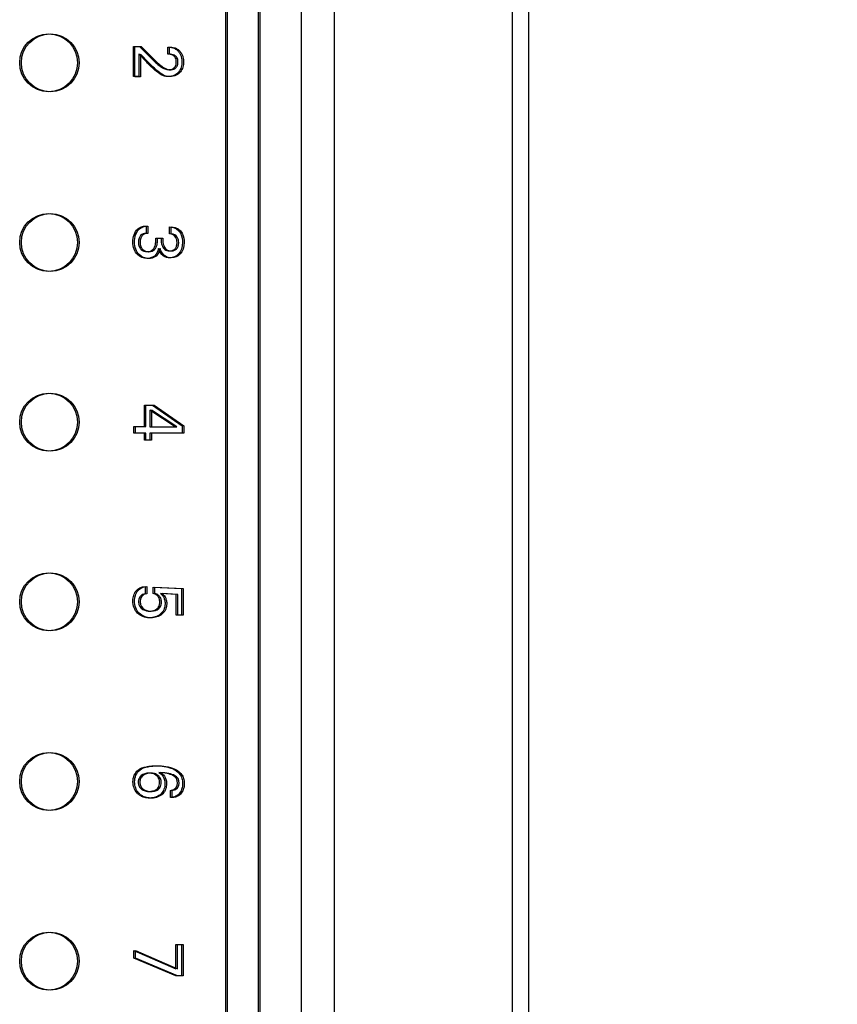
# Model space of a CAD drawing. Header units: inches. Extents: x 0 to 34, y 0 to 22.
# Tile 25 of 52: x 10.082 to 10.577, y 14.973 to 15.569. Entities that reach past the tile are written whole.
import ezdxf

# ---------------------------------------------------------------- set-up
doc = ezdxf.new("R2010")
doc.units = ezdxf.units.IN
doc.header["$LTSCALE"] = 1.87
doc.header["$MEASUREMENT"] = 0
doc.layers.get('0').update_dxf_attribs({"linetype": 'CONTINUOUS'})
doc.layers.add('03___PRT_ALL_CURVES', color=7, linetype='CONTINUOUS')
doc.layers.add('DIMENSIONS', color=7, linetype='CONTINUOUS')
doc.styles.get("Standard").update_dxf_attribs({"font": 'txt', "width": 0.8})
doc.dimstyles.new('DIMSTYLE_1', dxfattribs={"dimtxt": 0.125, "dimasz": 0.18, "dimexe": 0.18, "dimexo": 0.0625, "dimgap": 0.09, "dimtad": 0, "dimtih": 1, "dimtoh": 1, "dimdec": 3, "dimzin": 4, "dimdsep": 46, "dimtxsty": 'STANDARD', "dimblk": '_FILLED', "dimblk1": '_FILLED', "dimblk2": '_FILLED', "dimcen": 0.09, "dimadec": 0, "dimazin": 0, "dimtp": 0.001, "dimtm": 0.001, "dimtfac": 1, "dimtdec": 3, "dimtofl": 0, "dimtmove": 0, "dimatfit": 3, "dimldrblk": '_FILLED', "dimfxl": 1, "dimtolj": 1, "dimtzin": 4, "dimarcsym": 0})

# ---------------------------------------------------------------- blocks, each defined once
blk = doc.blocks.new('_FILLED')
at = {"color": 0, "linetype": 'BYBLOCK'}
blk.add_solid([(0, 0), (-1, 0.1736), (-1, -0.1736)], dxfattribs=at)
blk = doc.blocks.new('*D5')
at = {"layer": 'DIMENSIONS', "color": 2, "linetype": 'CONTINUOUS'}
for p, q in [((11.5427, 16.49018), (11.5427, 16.85018)), ((10.2843, 16.49018), (11.6677, 16.49018)), ((10.2323, 15.92442), (11.6677, 15.92442)), ((11.5427, 15.92442), (11.5427, 15.58471)), ((11.5427, 15.58471), (11.6602, 15.58471))]:
    blk.add_line(p, q, dxfattribs=at)
at = {"layer": 'DIMENSIONS', "color": 2, "linetype": 'CONTINUOUS', "xscale": 0.18, "yscale": 0.18, "zscale": 0.18}
for p, rotation in [((11.5427, 16.49018), 270), ((11.5427, 15.92442), 90)]:
    blk.add_blockref('_FILLED', p, dxfattribs=dict(at, rotation=rotation))
at = {"layer": 'DIMENSIONS', "color": 2, "linetype": 'CONTINUOUS', "width": 0.8}
for s, p in [('[', (12.2477, 15.52221)), (']', (12.8477, 15.52221)), ('.566', (11.7227, 15.52221)), ('14.37', (12.3477, 15.52221))]:
    blk.add_text(s, height=0.125, dxfattribs=at).set_placement(p)
blk = doc.blocks.new('*D6')
at = {"layer": 'DIMENSIONS', "color": 2, "linetype": 'CONTINUOUS'}
for p, q in [((10.2323, 15.92442), (11.40199, 15.92442)), ((11.27699, 15.92442), (11.27699, 15.13492)), ((11.27699, 14.07402), (11.27699, 14.88492)), ((10.2323, 14.07402), (11.40199, 14.07402))]:
    blk.add_line(p, q, dxfattribs=at)
at = {"layer": 'DIMENSIONS', "color": 2, "linetype": 'CONTINUOUS', "xscale": 0.18, "yscale": 0.18, "zscale": 0.18}
for p, rotation in [((11.27699, 15.92442), 90), ((11.27699, 14.07402), 270)]:
    blk.add_blockref('_FILLED', p, dxfattribs=dict(at, rotation=rotation))
at = {"layer": 'DIMENSIONS', "color": 2, "linetype": 'CONTINUOUS', "width": 0.8}
for s, p in [('[', (11.38949, 14.94742)), (']', (11.68949, 14.94742)), ('1.850', (10.76449, 14.94742)), ('47', (11.48949, 14.94742))]:
    blk.add_text(s, height=0.125, dxfattribs=at).set_placement(p)

msp = doc.modelspace()

# ---------------------------------------------------------------- linework, layer by layer
at = {"color": 7, "linetype": 'CONTINUOUS'}
for p, q in [((10.3903, 12.40382), (10.3903, 17.54173)), ((10.3803, 13.44173), (10.3803, 17.51173)), ((10.2067, 15.66523), (10.2067, 14.33323)), ((10.2077, 15.66522), (10.2077, 14.33322)), ((10.2267, 14.33323), (10.2267, 15.66523)), ((10.2277, 14.33322), (10.2277, 15.66522)), ((10.2527, 14.33322), (10.2527, 15.66522)), ((10.2727, 14.33322), (10.2727, 15.66522))]:
    msp.add_line(p, q, dxfattribs=at)
for centre in [(10.0997, 15.54273), (10.1007, 15.54272), (10.0997, 15.43403), (10.1007, 15.43402), (10.0997, 15.32533), (10.1007, 15.32532), (10.0997, 15.21663), (10.1007, 15.21662), (10.0997, 15.10793), (10.1007, 15.10792), (10.0997, 14.99923), (10.1007, 14.99922)]:
    msp.add_circle(centre, 0.0175, dxfattribs=at)
at = {"layer": '03___PRT_ALL_CURVES', "color": 40, "linetype": 'CONTINUOUS'}
for points in [[(10.15096, 15.55266, 2.63883), (10.15096, 15.55266, 2.63883), (10.15475, 15.55266, 2.63883), (10.15475, 15.55266, 2.63883)], [(10.15096, 15.53433, 2.63883), (10.15096, 15.53433, 2.63883), (10.15096, 15.55266, 2.63883), (10.15096, 15.55266, 2.63883)], [(10.15196, 15.55265, 2.63859), (10.15196, 15.55265, 2.63859), (10.15575, 15.55265, 2.63859), (10.15575, 15.55265, 2.63859)], [(10.15196, 15.53432, 2.63859), (10.15196, 15.53432, 2.63859), (10.15196, 15.55265, 2.63859), (10.15196, 15.55265, 2.63859)], [(10.15425, 15.54804, 2.63883), (10.15425, 15.54804, 2.63883), (10.15425, 15.53433, 2.63883), (10.15425, 15.53433, 2.63883)], [(10.15905, 15.543, 2.63883), (10.15905, 15.543, 2.63883), (10.15425, 15.54804, 2.63883), (10.15425, 15.54804, 2.63883)], [(10.15475, 15.55266, 2.63883), (10.15475, 15.55266, 2.63883), (10.16217, 15.54512, 2.63883), (10.16217, 15.54512, 2.63883)], [(10.15525, 15.54803, 2.63859), (10.15525, 15.54803, 2.63859), (10.15525, 15.53432, 2.63859), (10.15525, 15.53432, 2.63859)], [(10.16005, 15.54299, 2.63859), (10.16005, 15.54299, 2.63859), (10.15525, 15.54803, 2.63859), (10.15525, 15.54803, 2.63859)], [(10.15575, 15.55265, 2.63859), (10.15575, 15.55265, 2.63859), (10.16317, 15.54511, 2.63859), (10.16317, 15.54511, 2.63859)], [(10.17192, 15.54787, 2.63883), (10.17192, 15.54787, 2.63883), (10.17192, 15.55225, 2.63883), (10.17192, 15.55225, 2.63883)], [(10.17292, 15.54786, 2.63859), (10.17292, 15.54786, 2.63859), (10.17292, 15.55224, 2.63859), (10.17292, 15.55224, 2.63859)], [(10.16472, 15.53767, 2.63883), (10.16367, 15.53849, 2.63883), (10.15988, 15.54216, 2.63883), (10.15905, 15.543, 2.63883)], [(10.16572, 15.53766, 2.63859), (10.16467, 15.53849, 2.63859), (10.16088, 15.54215, 2.63859), (10.16005, 15.54299, 2.63859)], [(10.17192, 15.53441, 2.63883), (10.17009, 15.53441, 2.63883), (10.16867, 15.53454, 2.63883), (10.16472, 15.53767, 2.63883)], [(10.17292, 15.5344, 2.63859), (10.17109, 15.5344, 2.63859), (10.16967, 15.53453, 2.63859), (10.16572, 15.53766, 2.63859)], [(10.15425, 15.53433, 2.63883), (10.15425, 15.53433, 2.63883), (10.15096, 15.53433, 2.63883), (10.15096, 15.53433, 2.63883)], [(10.15525, 15.53432, 2.63859), (10.15525, 15.53432, 2.63859), (10.15196, 15.53432, 2.63859), (10.15196, 15.53432, 2.63859)], [(10.15878, 15.44392, 2.63883), (10.15878, 15.44392, 2.63883), (10.15878, 15.4395, 2.63883), (10.15878, 15.4395, 2.63883)], [(10.15978, 15.44391, 2.63859), (10.15978, 15.44391, 2.63859), (10.15978, 15.43949, 2.63859), (10.15978, 15.43949, 2.63859)], [(10.17286, 15.44346, 2.63883), (10.18003, 15.44321, 2.63883), (10.18073, 15.43646, 2.63883), (10.18073, 15.43413, 2.63883)], [(10.17286, 15.43925, 2.63883), (10.17286, 15.43925, 2.63883), (10.17286, 15.44346, 2.63883), (10.17286, 15.44346, 2.63883)], [(10.17386, 15.44345, 2.63859), (10.18103, 15.4432, 2.63859), (10.18173, 15.43645, 2.63859), (10.18173, 15.43412, 2.63859)], [(10.17386, 15.43924, 2.63859), (10.17386, 15.43924, 2.63859), (10.17386, 15.44345, 2.63859), (10.17386, 15.44345, 2.63859)], [(10.16449, 15.43663, 2.63883), (10.16449, 15.43663, 2.63883), (10.16786, 15.43663, 2.63883), (10.16786, 15.43663, 2.63883)], [(10.16549, 15.43662, 2.63859), (10.16549, 15.43662, 2.63859), (10.16886, 15.43662, 2.63859), (10.16886, 15.43662, 2.63859)], [(10.18073, 15.43413, 2.63883), (10.18073, 15.42784, 2.63883), (10.17694, 15.42471, 2.63883), (10.17295, 15.42471, 2.63883)], [(10.18173, 15.43412, 2.63859), (10.18173, 15.42783, 2.63859), (10.17794, 15.4247, 2.63859), (10.17395, 15.4247, 2.63859)], [(10.16615, 15.43046, 2.63883), (10.16528, 15.4243, 2.63883), (10.15974, 15.4243, 2.63883), (10.15915, 15.4243, 2.63883)], [(10.16715, 15.43045, 2.63859), (10.16628, 15.42429, 2.63859), (10.16074, 15.42429, 2.63859), (10.16015, 15.42429, 2.63859)], [(10.17295, 15.42471, 2.63883), (10.17057, 15.42471, 2.63883), (10.16716, 15.42601, 2.63883), (10.16615, 15.43046, 2.63883)], [(10.17395, 15.4247, 2.63859), (10.17157, 15.4247, 2.63859), (10.16816, 15.426, 2.63859), (10.16715, 15.43045, 2.63859)], [(10.15762, 15.33567, 2.63883), (10.15762, 15.33567, 2.63883), (10.16257, 15.33567, 2.63883), (10.16257, 15.33567, 2.63883)], [(10.15762, 15.32267, 2.63883), (10.15762, 15.32267, 2.63883), (10.15762, 15.33567, 2.63883), (10.15762, 15.33567, 2.63883)], [(10.15862, 15.33566, 2.63859), (10.15862, 15.33566, 2.63859), (10.16357, 15.33566, 2.63859), (10.16357, 15.33566, 2.63859)], [(10.15862, 15.32266, 2.63859), (10.15862, 15.32266, 2.63859), (10.15862, 15.33566, 2.63859), (10.15862, 15.33566, 2.63859)], [(10.16257, 15.33567, 2.63883), (10.16257, 15.33567, 2.63883), (10.18057, 15.32317, 2.63883), (10.18057, 15.32317, 2.63883)], [(10.16357, 15.33566, 2.63859), (10.16357, 15.33566, 2.63859), (10.18157, 15.32317, 2.63859), (10.18157, 15.32317, 2.63859)], [(10.16099, 15.33251, 2.63883), (10.16099, 15.33251, 2.63883), (10.16099, 15.32255, 2.63883), (10.16099, 15.32255, 2.63883)], [(10.1762, 15.32255, 2.63883), (10.1762, 15.32255, 2.63883), (10.16099, 15.33251, 2.63883), (10.16099, 15.33251, 2.63883)], [(10.16199, 15.3325, 2.63859), (10.16199, 15.3325, 2.63859), (10.16199, 15.32254, 2.63859), (10.16199, 15.32254, 2.63859)], [(10.1772, 15.32254, 2.63859), (10.1772, 15.32254, 2.63859), (10.16199, 15.3325, 2.63859), (10.16199, 15.3325, 2.63859)], [(10.15136, 15.32267, 2.63883), (10.15136, 15.32267, 2.63883), (10.15762, 15.32267, 2.63883), (10.15762, 15.32267, 2.63883)], [(10.15136, 15.31867, 2.63883), (10.15136, 15.31867, 2.63883), (10.15136, 15.32267, 2.63883), (10.15136, 15.32267, 2.63883)], [(10.15236, 15.32266, 2.63859), (10.15236, 15.32266, 2.63859), (10.15862, 15.32266, 2.63859), (10.15862, 15.32266, 2.63859)], [(10.15236, 15.31866, 2.63859), (10.15236, 15.31866, 2.63859), (10.15236, 15.32266, 2.63859), (10.15236, 15.32266, 2.63859)], [(10.16099, 15.32255, 2.63883), (10.16099, 15.32255, 2.63883), (10.1762, 15.32255, 2.63883), (10.1762, 15.32255, 2.63883)], [(10.16199, 15.32254, 2.63859), (10.16199, 15.32254, 2.63859), (10.1772, 15.32254, 2.63859), (10.1772, 15.32254, 2.63859)], [(10.18057, 15.32317, 2.63883), (10.18057, 15.32317, 2.63883), (10.18057, 15.31867, 2.63883), (10.18057, 15.31867, 2.63883)], [(10.18157, 15.32317, 2.63859), (10.18157, 15.32317, 2.63859), (10.18157, 15.31866, 2.63859), (10.18157, 15.31866, 2.63859)], [(10.15762, 15.31867, 2.63883), (10.15762, 15.31867, 2.63883), (10.15136, 15.31867, 2.63883), (10.15136, 15.31867, 2.63883)], [(10.15862, 15.31866, 2.63859), (10.15862, 15.31866, 2.63859), (10.15236, 15.31866, 2.63859), (10.15236, 15.31866, 2.63859)], [(10.15762, 15.31447, 2.63883), (10.15762, 15.31447, 2.63883), (10.15762, 15.31867, 2.63883), (10.15762, 15.31867, 2.63883)], [(10.15862, 15.31446, 2.63859), (10.15862, 15.31446, 2.63859), (10.15862, 15.31866, 2.63859), (10.15862, 15.31866, 2.63859)], [(10.16099, 15.31867, 2.63883), (10.16099, 15.31867, 2.63883), (10.16099, 15.31447, 2.63883), (10.16099, 15.31447, 2.63883)], [(10.18057, 15.31867, 2.63883), (10.18057, 15.31867, 2.63883), (10.16099, 15.31867, 2.63883), (10.16099, 15.31867, 2.63883)], [(10.16199, 15.31866, 2.63859), (10.16199, 15.31866, 2.63859), (10.16199, 15.31446, 2.63859), (10.16199, 15.31446, 2.63859)], [(10.18157, 15.31866, 2.63859), (10.18157, 15.31866, 2.63859), (10.16199, 15.31866, 2.63859), (10.16199, 15.31866, 2.63859)], [(10.16099, 15.31447, 2.63883), (10.16099, 15.31447, 2.63883), (10.15762, 15.31447, 2.63883), (10.15762, 15.31447, 2.63883)], [(10.16199, 15.31446, 2.63859), (10.16199, 15.31446, 2.63859), (10.15862, 15.31446, 2.63859), (10.15862, 15.31446, 2.63859)], [(10.1582, 15.22584, 2.63883), (10.1582, 15.22584, 2.63883), (10.1582, 15.22151, 2.63883), (10.1582, 15.22151, 2.63883)], [(10.1592, 15.22584, 2.63859), (10.1592, 15.22584, 2.63859), (10.1592, 15.2215, 2.63859), (10.1592, 15.2215, 2.63859)], [(10.1582, 15.22151, 2.63883), (10.15528, 15.22143, 2.63883), (10.15411, 15.21889, 2.63883), (10.15411, 15.21672, 2.63883)], [(10.1592, 15.2215, 2.63859), (10.15628, 15.22142, 2.63859), (10.15511, 15.21888, 2.63859), (10.15511, 15.21671, 2.63859)], [(10.16303, 15.22547, 2.63883), (10.16303, 15.22547, 2.63883), (10.1802, 15.22472, 2.63883), (10.1802, 15.22472, 2.63883)], [(10.16303, 15.22168, 2.63883), (10.16303, 15.22168, 2.63883), (10.16303, 15.22547, 2.63883), (10.16303, 15.22547, 2.63883)], [(10.16403, 15.22546, 2.63859), (10.16403, 15.22546, 2.63859), (10.1812, 15.22471, 2.63859), (10.1812, 15.22471, 2.63859)], [(10.16403, 15.22167, 2.63859), (10.16403, 15.22167, 2.63859), (10.16403, 15.22546, 2.63859), (10.16403, 15.22546, 2.63859)], [(10.17682, 15.22114, 2.63883), (10.17682, 15.22114, 2.63883), (10.16749, 15.22168, 2.63883), (10.16749, 15.22168, 2.63883)], [(10.17782, 15.22113, 2.63859), (10.17782, 15.22113, 2.63859), (10.16849, 15.22167, 2.63859), (10.16849, 15.22167, 2.63859)], [(10.17682, 15.20851, 2.63883), (10.17682, 15.20851, 2.63883), (10.17682, 15.22114, 2.63883), (10.17682, 15.22114, 2.63883)], [(10.17782, 15.2085, 2.63859), (10.17782, 15.2085, 2.63859), (10.17782, 15.22113, 2.63859), (10.17782, 15.22113, 2.63859)], [(10.1802, 15.22472, 2.63883), (10.1802, 15.22472, 2.63883), (10.1802, 15.20851, 2.63883), (10.1802, 15.20851, 2.63883)], [(10.1812, 15.22471, 2.63859), (10.1812, 15.22471, 2.63859), (10.1812, 15.2085, 2.63859), (10.1812, 15.2085, 2.63859)], [(10.15411, 15.21672, 2.63883), (10.15411, 15.21168, 2.63883), (10.15886, 15.21101, 2.63883), (10.16074, 15.21101, 2.63883)], [(10.15511, 15.21671, 2.63859), (10.15511, 15.21167, 2.63859), (10.15986, 15.211, 2.63859), (10.16174, 15.211, 2.63859)], [(10.1802, 15.20851, 2.63883), (10.1802, 15.20851, 2.63883), (10.17682, 15.20851, 2.63883), (10.17682, 15.20851, 2.63883)], [(10.1812, 15.2085, 2.63859), (10.1812, 15.2085, 2.63859), (10.17782, 15.2085, 2.63859), (10.17782, 15.2085, 2.63859)], [(10.17336, 15.09827, 2.63883), (10.17336, 15.09827, 2.63883), (10.17336, 15.10255, 2.63883), (10.17336, 15.10255, 2.63883)], [(10.17436, 15.09826, 2.63859), (10.17436, 15.09826, 2.63859), (10.17436, 15.10254, 2.63859), (10.17436, 15.10254, 2.63859)], [(10.15136, 15.00565, 2.63883), (10.15136, 15.00565, 2.63883), (10.17674, 14.99457, 2.63883), (10.17674, 14.99457, 2.63883)], [(10.15136, 15.00094, 2.63883), (10.15136, 15.00094, 2.63883), (10.15136, 15.00565, 2.63883), (10.15136, 15.00565, 2.63883)], [(10.15236, 15.00564, 2.63859), (10.15236, 15.00564, 2.63859), (10.17774, 14.99456, 2.63859), (10.17774, 14.99456, 2.63859)], [(10.15236, 15.00094, 2.63859), (10.15236, 15.00094, 2.63859), (10.15236, 15.00564, 2.63859), (10.15236, 15.00564, 2.63859)], [(10.17674, 15.0094, 2.63883), (10.17674, 15.0094, 2.63883), (10.1802, 15.0094, 2.63883), (10.1802, 15.0094, 2.63883)], [(10.17674, 14.99457, 2.63883), (10.17674, 14.99457, 2.63883), (10.17674, 15.0094, 2.63883), (10.17674, 15.0094, 2.63883)], [(10.17774, 15.00939, 2.63859), (10.17774, 15.00939, 2.63859), (10.1812, 15.00939, 2.63859), (10.1812, 15.00939, 2.63859)], [(10.17774, 14.99456, 2.63859), (10.17774, 14.99456, 2.63859), (10.17774, 15.00939, 2.63859), (10.17774, 15.00939, 2.63859)], [(10.1802, 15.0094, 2.63883), (10.1802, 15.0094, 2.63883), (10.1802, 14.99036, 2.63883), (10.1802, 14.99036, 2.63883)], [(10.1812, 15.00939, 2.63859), (10.1812, 15.00939, 2.63859), (10.1812, 14.99035, 2.63859), (10.1812, 14.99035, 2.63859)], [(10.1767, 14.99036, 2.63883), (10.1767, 14.99036, 2.63883), (10.15136, 15.00094, 2.63883), (10.15136, 15.00094, 2.63883)], [(10.1777, 14.99035, 2.63859), (10.1777, 14.99035, 2.63859), (10.15236, 15.00094, 2.63859), (10.15236, 15.00094, 2.63859)], [(10.1802, 14.99036, 2.63883), (10.1802, 14.99036, 2.63883), (10.1767, 14.99036, 2.63883), (10.1767, 14.99036, 2.63883)], [(10.1812, 14.99035, 2.63859), (10.1812, 14.99035, 2.63859), (10.1777, 14.99035, 2.63859), (10.1777, 14.99035, 2.63859)]]:
    msp.add_open_spline(points, degree=3, dxfattribs=at)
for points, knots in [([(10.17192, 15.55225, 2.63883), (10.17263, 15.55223, 2.63883), (10.1742, 15.55216, 2.63883), (10.17654, 15.55117, 2.63883), (10.17821, 15.54979, 2.63883), (10.17938, 15.54802, 2.63883), (10.18019, 15.54583, 2.63883), (10.18045, 15.54305, 2.63883), (10.18005, 15.54003, 2.63883), (10.17816, 15.53608, 2.63883), (10.175, 15.53441, 2.63883), (10.17192, 15.53441, 2.63883)], [0, 0, 0, 0, 0.134514, 0.201771, 0.269029, 0.322616, 0.376204, 0.48338, 0.612535, 0.74169, 1, 1, 1, 1]), ([(10.17226, 15.53854, 2.63883), (10.17261, 15.53854, 2.63883), (10.17355, 15.5386, 2.63883), (10.17518, 15.53917, 2.63883), (10.17632, 15.54031, 2.63883), (10.17686, 15.54171, 2.63883), (10.17702, 15.54323, 2.63883), (10.17684, 15.54478, 2.63883), (10.17621, 15.54628, 2.63883), (10.17488, 15.5474, 2.63883), (10.17309, 15.54786, 2.63883), (10.17219, 15.54787, 2.63883), (10.17192, 15.54787, 2.63883)], [0, 0, 0, 0, 0.117941, 0.235882, 0.353823, 0.412793, 0.471764, 0.537793, 0.603823, 0.735882, 0.867941, 1, 1, 1, 1]), ([(10.17292, 15.55224, 2.63859), (10.17363, 15.55222, 2.63859), (10.1752, 15.55215, 2.63859), (10.17754, 15.55116, 2.63859), (10.17921, 15.54978, 2.63859), (10.18038, 15.54801, 2.63859), (10.18119, 15.54583, 2.63859), (10.18145, 15.54304, 2.63859), (10.18105, 15.54002, 2.63859), (10.17916, 15.53607, 2.63859), (10.176, 15.5344, 2.63859), (10.17292, 15.5344, 2.63859)], [0, 0, 0, 0, 0.134514, 0.201771, 0.269029, 0.322616, 0.376204, 0.48338, 0.612535, 0.74169, 1, 1, 1, 1]), ([(10.17326, 15.53853, 2.63859), (10.17361, 15.53853, 2.63859), (10.17455, 15.53859, 2.63859), (10.17618, 15.53916, 2.63859), (10.17732, 15.5403, 2.63859), (10.17786, 15.54171, 2.63859), (10.17802, 15.54322, 2.63859), (10.17784, 15.54477, 2.63859), (10.17721, 15.54627, 2.63859), (10.17588, 15.54739, 2.63859), (10.17409, 15.54785, 2.63859), (10.17319, 15.54786, 2.63859), (10.17292, 15.54786, 2.63859)], [0, 0, 0, 0, 0.117941, 0.235882, 0.353823, 0.412793, 0.471764, 0.537793, 0.603823, 0.735882, 0.867941, 1, 1, 1, 1]), ([(10.16217, 15.54512, 2.63883), (10.16294, 15.54433, 2.63883), (10.16452, 15.54276, 2.63883), (10.16747, 15.5403, 2.63883), (10.1701, 15.53875, 2.63883), (10.17148, 15.53854, 2.63883), (10.17226, 15.53854, 2.63883)], [0, 0, 0, 0, 0.217, 0.434, 0.717, 1, 1, 1, 1]), ([(10.16317, 15.54511, 2.63859), (10.16394, 15.54432, 2.63859), (10.16552, 15.54275, 2.63859), (10.16847, 15.54029, 2.63859), (10.1711, 15.53874, 2.63859), (10.17248, 15.53853, 2.63859), (10.17326, 15.53853, 2.63859)], [0, 0, 0, 0, 0.217, 0.434, 0.717, 1, 1, 1, 1]), ([(10.15915, 15.4243, 2.63883), (10.15713, 15.4243, 2.63883), (10.15395, 15.42555, 2.63883), (10.15121, 15.42966, 2.63883), (10.15042, 15.43405, 2.63883), (10.15107, 15.43886, 2.63883), (10.15336, 15.44244, 2.63883), (10.15655, 15.44388, 2.63883), (10.15818, 15.4439, 2.63883), (10.15878, 15.44392, 2.63883)], [0, 0, 0, 0, 0.270294, 0.40544, 0.540587, 0.663336, 0.786085, 0.893042, 1, 1, 1, 1]), ([(10.16015, 15.42429, 2.63859), (10.15813, 15.42429, 2.63859), (10.15495, 15.42554, 2.63859), (10.15221, 15.42965, 2.63859), (10.15142, 15.43404, 2.63859), (10.15207, 15.43885, 2.63859), (10.15436, 15.44243, 2.63859), (10.15755, 15.44388, 2.63859), (10.15918, 15.44389, 2.63859), (10.15978, 15.44391, 2.63859)], [0, 0, 0, 0, 0.270294, 0.40544, 0.540587, 0.663336, 0.786085, 0.893042, 1, 1, 1, 1]), ([(10.15878, 15.4395, 2.63883), (10.15741, 15.43952, 2.63883), (10.15564, 15.43885, 2.63883), (10.15431, 15.43668, 2.63883), (10.15393, 15.43409, 2.63883), (10.15439, 15.43144, 2.63883), (10.15599, 15.42912, 2.63883), (10.15809, 15.42846, 2.63883), (10.15936, 15.42846, 2.63883), (10.15943, 15.42846, 2.63883)], [0, 0, 0, 0, 0.229401, 0.344102, 0.458802, 0.589747, 0.720692, 0.982582, 1, 1, 1, 1]), ([(10.15978, 15.43949, 2.63859), (10.15841, 15.43951, 2.63859), (10.15664, 15.43884, 2.63859), (10.15531, 15.43667, 2.63859), (10.15493, 15.43408, 2.63859), (10.15539, 15.43143, 2.63859), (10.15699, 15.42911, 2.63859), (10.15909, 15.42845, 2.63859), (10.16036, 15.42845, 2.63859), (10.16043, 15.42845, 2.63859)], [0, 0, 0, 0, 0.229401, 0.344102, 0.458802, 0.589747, 0.720692, 0.982582, 1, 1, 1, 1]), ([(10.15943, 15.42846, 2.63883), (10.16076, 15.42848, 2.63883), (10.16311, 15.42953, 2.63883), (10.16438, 15.43238, 2.63883), (10.16454, 15.43467, 2.63883), (10.16451, 15.4359, 2.63883), (10.16449, 15.43663, 2.63883)], [0, 0, 0, 0, 0.282256, 0.581114, 0.790557, 1, 1, 1, 1]), ([(10.16043, 15.42845, 2.63859), (10.16176, 15.42848, 2.63859), (10.16411, 15.42952, 2.63859), (10.16538, 15.43237, 2.63859), (10.16554, 15.43466, 2.63859), (10.16551, 15.43589, 2.63859), (10.16549, 15.43662, 2.63859)], [0, 0, 0, 0, 0.282256, 0.581114, 0.790557, 1, 1, 1, 1]), ([(10.16786, 15.43663, 2.63883), (10.16774, 15.43519, 2.63883), (10.16785, 15.4323, 2.63883), (10.16963, 15.42987, 2.63883), (10.17122, 15.42907, 2.63883), (10.17309, 15.42882, 2.63883), (10.17508, 15.4292, 2.63883), (10.17645, 15.43029, 2.63883), (10.17714, 15.43173, 2.63883), (10.17734, 15.43278, 2.63883), (10.17737, 15.43321, 2.63883)], [0, 0, 0, 0, 0.30655, 0.459825, 0.536462, 0.6131, 0.719831, 0.826562, 0.933293, 1, 1, 1, 1]), ([(10.16886, 15.43662, 2.63859), (10.16874, 15.43518, 2.63859), (10.16885, 15.43229, 2.63859), (10.17063, 15.42986, 2.63859), (10.17222, 15.42906, 2.63859), (10.17409, 15.42881, 2.63859), (10.17608, 15.42919, 2.63859), (10.17745, 15.43028, 2.63859), (10.17814, 15.43172, 2.63859), (10.17834, 15.43277, 2.63859), (10.17837, 15.4332, 2.63859)], [0, 0, 0, 0, 0.30655, 0.459825, 0.536462, 0.6131, 0.719831, 0.826562, 0.933293, 1, 1, 1, 1]), ([(10.17737, 15.43321, 2.63883), (10.1774, 15.43346, 2.63883), (10.17745, 15.43479, 2.63883), (10.17693, 15.43752, 2.63883), (10.17465, 15.43906, 2.63883), (10.17286, 15.43925, 2.63883)], [0, 0, 0, 0, 0.110447, 0.555224, 1, 1, 1, 1]), ([(10.17837, 15.4332, 2.63859), (10.1784, 15.43346, 2.63859), (10.17845, 15.43479, 2.63859), (10.17793, 15.43751, 2.63859), (10.17565, 15.43906, 2.63859), (10.17386, 15.43924, 2.63859)], [0, 0, 0, 0, 0.110447, 0.555224, 1, 1, 1, 1]), ([(10.15355, 15.20976, 2.63883), (10.15266, 15.21065, 2.63883), (10.15124, 15.2128, 2.63883), (10.15049, 15.21684, 2.63883), (10.15102, 15.22066, 2.63883), (10.15293, 15.22426, 2.63883), (10.15574, 15.22574, 2.63883), (10.1582, 15.22584, 2.63883)], [0, 0, 0, 0, 0.201289, 0.402579, 0.551934, 0.701289, 1, 1, 1, 1]), ([(10.15455, 15.20975, 2.63859), (10.15366, 15.21064, 2.63859), (10.15224, 15.21279, 2.63859), (10.15149, 15.21683, 2.63859), (10.15202, 15.22065, 2.63859), (10.15393, 15.22425, 2.63859), (10.15674, 15.22573, 2.63859), (10.1592, 15.22584, 2.63859)], [0, 0, 0, 0, 0.201289, 0.402579, 0.551934, 0.701289, 1, 1, 1, 1]), ([(10.16749, 15.22168, 2.63883), (10.16793, 15.22124, 2.63883), (10.16893, 15.22021, 2.63883), (10.16993, 15.21795, 2.63883), (10.17024, 15.21573, 2.63883), (10.17001, 15.2135, 2.63883), (10.16923, 15.21118, 2.63883), (10.16741, 15.20893, 2.63883), (10.16433, 15.20733, 2.63883), (10.16046, 15.20676, 2.63883), (10.15656, 15.20747, 2.63883), (10.15444, 15.20887, 2.63883), (10.15355, 15.20976, 2.63883)], [0, 0, 0, 0, 0.135162, 0.202743, 0.270324, 0.328382, 0.38644, 0.502556, 0.618672, 0.734788, 0.867394, 1, 1, 1, 1]), ([(10.16849, 15.22167, 2.63859), (10.16893, 15.22123, 2.63859), (10.16993, 15.2202, 2.63859), (10.17093, 15.21794, 2.63859), (10.17124, 15.21572, 2.63859), (10.17101, 15.21349, 2.63859), (10.17023, 15.21117, 2.63859), (10.16841, 15.20892, 2.63859), (10.16533, 15.20732, 2.63859), (10.16146, 15.20675, 2.63859), (10.15756, 15.20746, 2.63859), (10.15544, 15.20886, 2.63859), (10.15455, 15.20975, 2.63859)], [0, 0, 0, 0, 0.135162, 0.202743, 0.270324, 0.328382, 0.38644, 0.502556, 0.618672, 0.734788, 0.867394, 1, 1, 1, 1]), ([(10.16074, 15.21101, 2.63883), (10.1627, 15.21101, 2.63883), (10.16503, 15.21182, 2.63883), (10.16666, 15.2141, 2.63883), (10.16709, 15.21647, 2.63883), (10.16665, 15.21882, 2.63883), (10.16508, 15.22104, 2.63883), (10.1637, 15.22147, 2.63883), (10.16303, 15.22168, 2.63883)], [0, 0, 0, 0, 0.250367, 0.375551, 0.500735, 0.625502, 0.750268, 1, 1, 1, 1]), ([(10.16174, 15.211, 2.63859), (10.1637, 15.211, 2.63859), (10.16603, 15.21181, 2.63859), (10.16766, 15.21409, 2.63859), (10.16809, 15.21647, 2.63859), (10.16765, 15.21881, 2.63859), (10.16608, 15.22103, 2.63859), (10.1647, 15.22146, 2.63859), (10.16403, 15.22167, 2.63859)], [0, 0, 0, 0, 0.250367, 0.375551, 0.500735, 0.625502, 0.750268, 1, 1, 1, 1]), ([(10.15469, 15.09967, 2.63883), (10.15416, 15.10003, 2.63883), (10.15274, 15.10128, 2.63883), (10.15116, 15.10394, 2.63883), (10.1505, 15.10779, 2.63883), (10.15129, 15.11184, 2.63883), (10.15399, 15.11545, 2.63883), (10.15789, 15.1168, 2.63883), (10.1617, 15.11733, 2.63883), (10.16511, 15.11744, 2.63883), (10.16964, 15.1172, 2.63883), (10.17419, 15.11603, 2.63883), (10.17645, 15.11472, 2.63883), (10.1771, 15.11425, 2.63883)], [0, 0, 0, 0, 0.044526, 0.133577, 0.222628, 0.323032, 0.423436, 0.563762, 0.633925, 0.704088, 0.824645, 0.945201, 1, 1, 1, 1]), ([(10.15569, 15.09966, 2.63859), (10.15516, 15.10003, 2.63859), (10.15374, 15.10127, 2.63859), (10.15216, 15.10393, 2.63859), (10.1515, 15.10778, 2.63859), (10.15229, 15.11183, 2.63859), (10.15499, 15.11544, 2.63859), (10.15889, 15.11679, 2.63859), (10.1627, 15.11732, 2.63859), (10.16611, 15.11744, 2.63859), (10.17064, 15.11719, 2.63859), (10.17519, 15.11602, 2.63859), (10.17745, 15.11471, 2.63859), (10.1781, 15.11424, 2.63859)], [0, 0, 0, 0, 0.044526, 0.133577, 0.222628, 0.323032, 0.423436, 0.563762, 0.633925, 0.704088, 0.824645, 0.945201, 1, 1, 1, 1]), ([(10.1604, 15.11302, 2.63883), (10.15858, 15.11302, 2.63883), (10.15609, 15.11215, 2.63883), (10.15424, 15.10976, 2.63883), (10.15377, 15.10767, 2.63883), (10.15414, 15.1055, 2.63883), (10.15508, 15.10395, 2.63883), (10.15627, 15.10296, 2.63883), (10.1574, 15.10237, 2.63883), (10.15853, 15.10205, 2.63883), (10.15946, 15.10193, 2.63883), (10.15999, 15.10189, 2.63883), (10.16034, 15.10189, 2.63883), (10.16044, 15.10189, 2.63883)], [0, 0, 0, 0, 0.277458, 0.416187, 0.554916, 0.666187, 0.777458, 0.833094, 0.888729, 0.944365, 0.972182, 0.986091, 1, 1, 1, 1]), ([(10.1664, 15.11331, 2.63883), (10.16707, 15.11285, 2.63883), (10.16845, 15.11189, 2.63883), (10.16978, 15.10945, 2.63883), (10.17024, 15.10654, 2.63883), (10.16968, 15.10312, 2.63883), (10.16794, 15.10034, 2.63883), (10.16552, 15.09871, 2.63883), (10.16304, 15.09801, 2.63883), (10.16075, 15.09782, 2.63883), (10.1584, 15.09804, 2.63883), (10.15637, 15.09866, 2.63883), (10.15521, 15.0993, 2.63883), (10.15469, 15.09967, 2.63883)], [0, 0, 0, 0, 0.194016, 0.291024, 0.388033, 0.496463, 0.604893, 0.713324, 0.767539, 0.821754, 0.881169, 0.940585, 1, 1, 1, 1]), ([(10.1614, 15.11301, 2.63859), (10.15958, 15.11301, 2.63859), (10.15709, 15.11214, 2.63859), (10.15524, 15.10975, 2.63859), (10.15477, 15.10766, 2.63859), (10.15514, 15.10549, 2.63859), (10.15608, 15.10394, 2.63859), (10.15727, 15.10295, 2.63859), (10.1584, 15.10236, 2.63859), (10.15953, 15.10204, 2.63859), (10.16046, 15.10192, 2.63859), (10.16099, 15.10189, 2.63859), (10.16134, 15.10188, 2.63859), (10.16144, 15.10188, 2.63859)], [0, 0, 0, 0, 0.277458, 0.416187, 0.554916, 0.666187, 0.777458, 0.833094, 0.888729, 0.944365, 0.972182, 0.986091, 1, 1, 1, 1]), ([(10.1674, 15.1133, 2.63859), (10.16807, 15.11284, 2.63859), (10.16945, 15.11188, 2.63859), (10.17078, 15.10944, 2.63859), (10.17124, 15.10654, 2.63859), (10.17068, 15.10311, 2.63859), (10.16894, 15.10033, 2.63859), (10.16652, 15.0987, 2.63859), (10.16404, 15.098, 2.63859), (10.16175, 15.09781, 2.63859), (10.1594, 15.09803, 2.63859), (10.15737, 15.09865, 2.63859), (10.15621, 15.09929, 2.63859), (10.15569, 15.09966, 2.63859)], [0, 0, 0, 0, 0.194016, 0.291024, 0.388033, 0.496463, 0.604893, 0.713324, 0.767539, 0.821754, 0.881169, 0.940585, 1, 1, 1, 1]), ([(10.16044, 15.10189, 2.63883), (10.16058, 15.10189, 2.63883), (10.1606, 15.10189, 2.63883), (10.16094, 15.1019, 2.63883), (10.16144, 15.10193, 2.63883), (10.1623, 15.10203, 2.63883), (10.16337, 15.10229, 2.63883), (10.16479, 15.10289, 2.63883), (10.16601, 15.10395, 2.63883), (10.16673, 15.10558, 2.63883), (10.16698, 15.10762, 2.63883), (10.16647, 15.10995, 2.63883), (10.16497, 15.11171, 2.63883), (10.16287, 15.11279, 2.63883), (10.1612, 15.11302, 2.63883), (10.1604, 15.11302, 2.63883)], [0, 0, 0, 0, 0.017288, 0.034575, 0.069151, 0.138301, 0.207452, 0.276603, 0.414904, 0.484054, 0.553205, 0.664904, 0.776603, 0.888301, 1, 1, 1, 1]), ([(10.16144, 15.10188, 2.63859), (10.16158, 15.10188, 2.63859), (10.1616, 15.10188, 2.63859), (10.16194, 15.10189, 2.63859), (10.16244, 15.10192, 2.63859), (10.1633, 15.10202, 2.63859), (10.16437, 15.10228, 2.63859), (10.16579, 15.10288, 2.63859), (10.16701, 15.10394, 2.63859), (10.16773, 15.10557, 2.63859), (10.16798, 15.10761, 2.63859), (10.16747, 15.10994, 2.63859), (10.16597, 15.1117, 2.63859), (10.16387, 15.11278, 2.63859), (10.1622, 15.11301, 2.63859), (10.1614, 15.11301, 2.63859)], [0, 0, 0, 0, 0.017288, 0.034575, 0.069151, 0.138301, 0.207452, 0.276603, 0.414904, 0.484054, 0.553205, 0.664904, 0.776603, 0.888301, 1, 1, 1, 1]), ([(10.17336, 15.10255, 2.63883), (10.17674, 15.1026, 2.63883), (10.17856, 15.1078, 2.63883), (10.17583, 15.11198, 2.63883), (10.17024, 15.11312, 2.63883), (10.1664, 15.11331, 2.63883)], [0, 0, 0, 0, 0.306179, 0.65309, 1, 1, 1, 1]), ([(10.17436, 15.10254, 2.63859), (10.17774, 15.10259, 2.63859), (10.17956, 15.10779, 2.63859), (10.17683, 15.11197, 2.63859), (10.17124, 15.11311, 2.63859), (10.1674, 15.1133, 2.63859)], [0, 0, 0, 0, 0.306179, 0.65309, 1, 1, 1, 1]), ([(10.1771, 15.11425, 2.63883), (10.17787, 15.11368, 2.63883), (10.17919, 15.1124, 2.63883), (10.18047, 15.10994, 2.63883), (10.18091, 15.1069, 2.63883), (10.18058, 15.10406, 2.63883), (10.17959, 15.10149, 2.63883), (10.17813, 15.09974, 2.63883), (10.17674, 15.0989, 2.63883), (10.17503, 15.09831, 2.63883), (10.17393, 15.09829, 2.63883), (10.17336, 15.09827, 2.63883)], [0, 0, 0, 0, 0.094974, 0.182034, 0.269094, 0.341478, 0.413862, 0.55863, 0.668973, 0.779315, 1, 1, 1, 1]), ([(10.1781, 15.11424, 2.63859), (10.17887, 15.11367, 2.63859), (10.18019, 15.11239, 2.63859), (10.18147, 15.10993, 2.63859), (10.18191, 15.10689, 2.63859), (10.18158, 15.10405, 2.63859), (10.18059, 15.10148, 2.63859), (10.17913, 15.09973, 2.63859), (10.17774, 15.0989, 2.63859), (10.17603, 15.0983, 2.63859), (10.17493, 15.09828, 2.63859), (10.17436, 15.09826, 2.63859)], [0, 0, 0, 0, 0.094974, 0.182034, 0.269094, 0.341478, 0.413862, 0.55863, 0.668973, 0.779315, 1, 1, 1, 1])]:
    msp.add_open_spline(points, degree=3, knots=knots, dxfattribs=at)

# ---------------------------------------------------------------- dimensions: what is measured, and where the dimension line sits
at = {"layer": 'DIMENSIONS', "color": 2, "linetype": 'CONTINUOUS'}
for base, p1, p2, picture, middle in [((11.5427, 15.92442), (10.2843, 16.49018), (10.2323, 15.92442), '*D5', (12.3352, 15.58471)), ((11.27699, 14.07402), (10.2323, 15.92442), (10.2323, 14.07402), '*D6', (11.27699, 15.00992))]:
    dim = msp.add_linear_dim(base=base, p1=p1, p2=p2, angle=270, dimstyle='DIMSTYLE_1', dxfattribs=at)
    dim.commit()
    dim.dimension.update_dxf_attribs({"geometry": picture, "text_midpoint": middle, "dimtype": 160})

doc.saveas('drawing.dxf')
